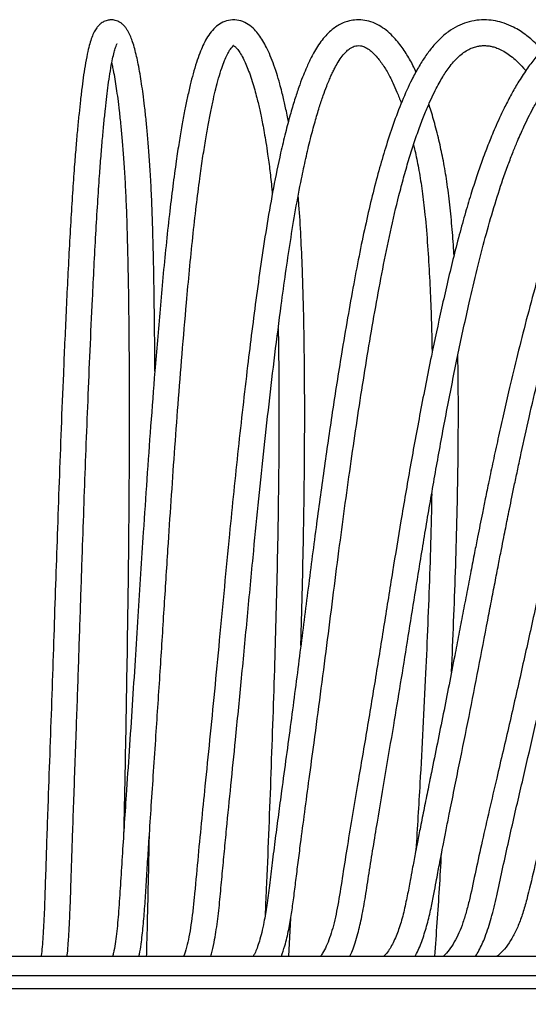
# Model space of a CAD drawing. Header units: millimetres. Extents: x 167 to 2222, y 44 to 1779.
# Tile 177 of 256: x 698 to 856, y 1368 to 1674. Entities that reach past the tile are written whole.
import ezdxf

# ---------------------------------------------------------------- set-up
doc = ezdxf.new("R2010")
doc.units = ezdxf.units.MM
doc.layers.add('FORMAT', color=7, linetype='Continuous')
doc.styles.add('SLDTEXTSTYLE0', font='TXT', dxfattribs={"width": 0.605})
doc.dimstyles.new('SLDDIMSTYLE0', dxfattribs={"dimtxt": 18.491895, "dimasz": 2, "dimexe": 0, "dimexo": 0.0625, "dimgap": 4.622974, "dimtad": 1, "dimrnd": 1e-09, "dimzin": 12, "dimdsep": 46, "dimtxsty": 'SLDTEXTSTYLE0', "dimsah": 1, "dimcen": 0.09, "dimadec": 0, "dimazin": 3, "dimtfac": 1, "dimtofl": 0, "dimtmove": 0, "dimatfit": 3, "dimfxl": 0, "dimfrac": 2, "dimtolj": 1, "dimtzin": 12, "dimarcsym": 0})

# ---------------------------------------------------------------- blocks, each defined once
blk = doc.blocks.new('_D_3')
at = {"layer": 'FORMAT'}
for p, q in [((1115.01, 1673.87), (1367.3, 1673.87)), ((1366.31, 1673.87), (1366.31, 931.87)), ((846.56, 931.87), (1367.3, 931.87))]:
    blk.add_line(p, q, dxfattribs=at)
for points in [[(1366.31, 1673.87), (1365.31, 1671.87), (1367.31, 1671.87)], [(1366.31, 931.87), (1367.31, 933.87), (1365.31, 933.87)]]:
    blk.add_solid(points, dxfattribs=at)
at = {"layer": 'FORMAT', "insert": (1341.75, 1268.3), "char_height": 19.05, "attachment_point": 1, "rotation": 90, "style": 'SLDTEXTSTYLE0'}
blk.add_mtext('74 cm', dxfattribs=at)
blk = doc.blocks.new('_D_4')
at = {"layer": 'FORMAT'}
for p, q in [((917.56, 1383.18), (1296.73, 1383.18)), ((1295.74, 931.87), (1295.74, 1383.18)), ((846.56, 931.87), (1296.73, 931.87))]:
    blk.add_line(p, q, dxfattribs=at)
for points in [[(1295.74, 1383.18), (1294.74, 1381.18), (1296.74, 1381.18)], [(1295.74, 931.87), (1296.74, 933.87), (1294.74, 933.87)]]:
    blk.add_solid(points, dxfattribs=at)
at = {"layer": 'FORMAT', "insert": (1271.19, 1122.95), "char_height": 19.05, "attachment_point": 1, "rotation": 90, "style": 'SLDTEXTSTYLE0'}
blk.add_mtext('45 cm', dxfattribs=at)

msp = doc.modelspace()

# ---------------------------------------------------------------- linework, layer by layer
at = {"color": 7, "linetype": 'Continuous', "lineweight": 25}
for p, q in [((781.831, 1383.182), (782.376, 1395.043)), ((466.57, 1383.182), (916.57, 1383.182)), ((466.57, 1377.182), (916.57, 1377.182)), ((466.57, 1373.182), (916.57, 1373.182))]:
    msp.add_line(p, q, dxfattribs=at)
for points, knots in [([(740.205, 1564.857), (740.201, 1566.24), (740.184, 1571.486), (740.101, 1580.676), (739.939, 1592.501), (739.72, 1603.149), (739.455, 1612.394), (739.162, 1619.929), (738.804, 1626.742), (738.396, 1632.689), (737.969, 1637.88), (737.516, 1642.663), (737.045, 1646.982), (736.566, 1650.82), (736.095, 1654.148), (735.6, 1657.244), (735.079, 1660.088), (734.526, 1662.688), (733.942, 1665.022), (733.443, 1666.677), (733.023, 1667.87), (732.702, 1668.69), (732.333, 1669.521), (731.904, 1670.353), (731.401, 1671.169), (730.836, 1671.901), (730.268, 1672.493), (729.312, 1673.236), (727.994, 1673.821), (726.611, 1673.967), (725.514, 1673.814), (724.711, 1673.54), (724.035, 1673.198), (723.478, 1672.83), (722.811, 1672.258), (722.092, 1671.407), (721.339, 1670.172), (720.62, 1668.521), (719.98, 1666.514), (719.34, 1663.933), (718.719, 1660.777), (718.119, 1657.028), (717.587, 1653.119), (717.108, 1649.109), (716.646, 1644.803), (716.193, 1640.142), (715.731, 1634.881), (715.229, 1628.563), (714.695, 1621.053), (714.14, 1612.255), (713.607, 1602.807), (713.106, 1593.042), (712.643, 1583.288), (712.207, 1573.652), (711.689, 1561.621), (711.109, 1547.287), (710.479, 1530.607), (709.905, 1514.454), (709.363, 1498.509), (708.832, 1482.625), (708.284, 1466.367), (707.708, 1449.998), (707.2, 1435.805), (706.785, 1423.977), (706.462, 1414.567), (706.166, 1405.508), (705.925, 1398.237), (705.682, 1392.91), (705.475, 1389.289), (705.232, 1386.114), (705.044, 1384.075), (704.934, 1383.25), (704.925, 1383.182)], [0, 0, 0, 0, 0.0080137, 0.0303876, 0.0533814, 0.0770741, 0.0932176, 0.1089436, 0.1236763, 0.1374875, 0.1503517, 0.1622289, 0.1752008, 0.1867996, 0.1971235, 0.2078103, 0.2194574, 0.2299035, 0.2410282, 0.2528433, 0.2576231, 0.262745, 0.2682138, 0.2740347, 0.280213, 0.2867553, 0.2926951, 0.2970475, 0.3039705, 0.309808, 0.3145059, 0.3180515, 0.320843, 0.3250258, 0.3309273, 0.3385343, 0.3478253, 0.3583209, 0.369044, 0.3799849, 0.3944027, 0.4074871, 0.4192165, 0.4315339, 0.4429603, 0.4553518, 0.4687479, 0.4831406, 0.5017179, 0.5217513, 0.543069, 0.5642759, 0.5850746, 0.6054308, 0.6253465, 0.660755, 0.6947837, 0.7283984, 0.7598663, 0.7921706, 0.8252562, 0.85909, 0.8925067, 0.9124231, 0.9316098, 0.9500664, 0.9676004, 0.9759018, 0.9838982, 0.9916788, 0.9993194, 1, 1, 1, 1]), ([(781.659, 1642.323), (781.608, 1642.6), (781.402, 1643.718), (781.04, 1645.495), (780.59, 1647.598), (780.131, 1649.598), (779.604, 1651.756), (778.899, 1654.411), (777.99, 1657.478), (776.919, 1660.614), (775.777, 1663.46), (774.628, 1665.873), (773.453, 1667.925), (772.179, 1669.741), (770.629, 1671.455), (768.714, 1672.916), (766.349, 1673.881), (763.713, 1674.011), (761.328, 1673.295), (759.307, 1671.982), (757.661, 1670.27), (756.288, 1668.242), (755.134, 1665.999), (754.096, 1663.531), (753.078, 1660.639), (752.096, 1657.332), (751.149, 1653.646), (750.27, 1649.771), (749.408, 1645.552), (748.56, 1640.971), (747.692, 1635.789), (746.743, 1629.535), (745.73, 1622.068), (744.673, 1613.282), (743.655, 1603.809), (742.699, 1593.993), (741.815, 1584.182), (740.986, 1574.496), (740.001, 1562.419), (738.9, 1548.051), (737.708, 1531.355), (736.68, 1516.049), (735.764, 1501.834), (734.924, 1488.564), (734.063, 1474.956), (733.165, 1461.047), (732.23, 1447.095), (731.383, 1434.513), (730.658, 1423.553), (730.057, 1414.272), (729.518, 1405.509), (729.084, 1398.591), (728.66, 1393.554), (728.302, 1390.111), (727.877, 1386.989), (727.477, 1384.644), (727.206, 1383.539), (727.119, 1383.182)], [0, 0, 0, 0, 0.0026203, 0.0105904, 0.0176932, 0.0240878, 0.0317544, 0.0412977, 0.0545167, 0.0694315, 0.0837351, 0.0972765, 0.110062, 0.1228655, 0.1362304, 0.1524555, 0.1686893, 0.1846777, 0.1996559, 0.2139373, 0.2283955, 0.2423405, 0.2546541, 0.2666843, 0.2801868, 0.2942991, 0.3073741, 0.3216678, 0.3350513, 0.3495305, 0.3652649, 0.3822455, 0.4042519, 0.4280703, 0.4535342, 0.4789169, 0.5037915, 0.5281171, 0.5518935, 0.5941059, 0.634594, 0.6745248, 0.705758, 0.7378371, 0.7707322, 0.8044091, 0.838885, 0.8724827, 0.8962415, 0.9187467, 0.9399678, 0.9596716, 0.9688782, 0.9778865, 0.9867999, 0.9957324, 1, 1, 1, 1]), ([(821.301, 1657.807), (820.982, 1658.466), (820.331, 1659.811), (819.294, 1661.712), (818.174, 1663.583), (816.948, 1665.405), (815.573, 1667.199), (813.938, 1669.02), (812.004, 1670.76), (809.763, 1672.27), (807.349, 1673.355), (804.798, 1673.932), (802.319, 1673.953), (800.148, 1673.538), (798.3, 1672.852), (796.687, 1671.976), (795.139, 1670.864), (793.599, 1669.439), (792.095, 1667.676), (790.733, 1665.733), (789.552, 1663.757), (788.599, 1661.956), (787.796, 1660.291), (786.964, 1658.423), (785.982, 1656.011), (784.82, 1652.845), (783.533, 1648.941), (782.141, 1644.248), (780.687, 1638.767), (778.919, 1631.308), (776.998, 1621.942), (775.044, 1610.811), (773.313, 1599.594), (771.755, 1588.418), (770.322, 1577.391), (768.375, 1561.599), (766.005, 1540.63), (763.669, 1517.664), (761.768, 1497.813), (760.232, 1481.534), (758.72, 1465.696), (757.22, 1450.606), (755.844, 1436.977), (754.606, 1424.501), (753.474, 1412.928), (752.661, 1403.67), (751.96, 1396.993), (751.436, 1392.95), (750.811, 1389.2), (750.077, 1385.991), (749.47, 1383.888), (749.181, 1383.213), (749.168, 1383.182)], [0, 0, 0, 0, 0.0090291, 0.018401, 0.0280934, 0.0384275, 0.0494084, 0.06177, 0.0765912, 0.091603, 0.1078071, 0.1235045, 0.1383469, 0.1513188, 0.1623077, 0.172242, 0.1821664, 0.1935219, 0.2050576, 0.2166894, 0.226971, 0.2354871, 0.2423041, 0.2495136, 0.2597714, 0.2720152, 0.2862396, 0.3024301, 0.3205825, 0.3400949, 0.372328, 0.4037973, 0.434568, 0.4646274, 0.4939195, 0.5224278, 0.5894474, 0.6575627, 0.6994018, 0.7414719, 0.7820513, 0.8206621, 0.8574987, 0.8870219, 0.9165601, 0.9463806, 0.9574571, 0.9682801, 0.9787984, 0.9891729, 0.9995074, 1, 1, 1, 1]), ([(860.422, 1664.447), (859.839, 1665.094), (858.686, 1666.376), (856.979, 1667.942), (855.271, 1669.325), (853.487, 1670.562), (851.271, 1671.833), (848.758, 1672.905), (845.947, 1673.657), (843.078, 1673.989), (840.089, 1673.859), (837.056, 1673.211), (834.096, 1672.025), (831.287, 1670.315), (828.653, 1668.077), (826.258, 1665.44), (824.062, 1662.491), (821.97, 1659.151), (819.545, 1654.621), (816.902, 1648.746), (814.188, 1641.617), (811.796, 1634.345), (809.647, 1626.946), (807.642, 1619.205), (805.686, 1610.788), (803.768, 1601.663), (801.874, 1591.789), (799.988, 1581.21), (797.747, 1567.94), (795.27, 1552.194), (792.653, 1534.212), (790.12, 1515.586), (787.637, 1496.294), (785.083, 1476.094), (782.39, 1455.512), (780.16, 1439.174), (778.55, 1427.141), (777.571, 1419.702), (776.627, 1412.377), (775.776, 1405.439), (774.989, 1399.227), (774.197, 1394.313), (773.415, 1390.621), (772.693, 1387.925), (771.962, 1385.803), (771.297, 1384.137), (770.891, 1383.46), (770.725, 1383.182)], [0, 0, 0, 0, 0.0115006, 0.0227599, 0.0322611, 0.0426575, 0.0545, 0.0708366, 0.0852964, 0.0998972, 0.1161034, 0.1325199, 0.1482454, 0.1641679, 0.1802392, 0.1955538, 0.2101664, 0.2252413, 0.2410768, 0.2662955, 0.2914575, 0.3150472, 0.3370746, 0.3602606, 0.384491, 0.4103339, 0.4377883, 0.4668182, 0.4973707, 0.5460195, 0.5938694, 0.6409792, 0.6936164, 0.7458717, 0.7998781, 0.8561213, 0.875488, 0.895151, 0.914916, 0.933265, 0.9496713, 0.9639463, 0.9732729, 0.9815624, 0.9889464, 0.9954654, 1, 1, 1, 1]), ([(898.278, 1668.067), (898.276, 1668.069), (897.397, 1668.737), (895.539, 1669.842), (892.736, 1671.316), (890.143, 1672.34), (887.914, 1673.013), (886.022, 1673.445), (884.029, 1673.762), (881.7, 1673.95), (878.864, 1673.907), (875.866, 1673.515), (873.046, 1672.794), (870.667, 1671.909), (867.88, 1670.573), (864.544, 1668.403), (861.094, 1665.287), (858.118, 1661.943), (855.488, 1658.449), (853.061, 1654.686), (850.846, 1650.807), (848.952, 1647.16), (847.279, 1643.659), (845.9, 1640.569), (844.785, 1637.929), (843.819, 1635.536), (842.882, 1633.12), (841.683, 1629.894), (840.198, 1625.656), (838.434, 1620.224), (836.566, 1613.995), (834.637, 1607.02), (832.111, 1597.143), (829.217, 1584.602), (825.848, 1568.8), (822.604, 1552.37), (819.473, 1535.287), (816.628, 1518.746), (813.966, 1502.462), (811.377, 1486.254), (808.716, 1469.647), (805.91, 1452.836), (803.414, 1438.237), (801.369, 1426.091), (799.804, 1416.584), (798.383, 1407.615), (797.301, 1400.512), (796.28, 1395.363), (795.446, 1391.946), (794.505, 1388.908), (793.456, 1386.327), (792.454, 1384.363), (791.839, 1383.498), (791.614, 1383.182)], [0, 0, 0, 0, 0.00003211, 0.01378453, 0.02807324, 0.04186547, 0.05158353, 0.06012605, 0.06877312, 0.07960669, 0.09256605, 0.10809088, 0.12131361, 0.13223397, 0.14206669, 0.16185713, 0.18225475, 0.19696283, 0.21272331, 0.22982015, 0.24353242, 0.25757034, 0.26998022, 0.28053738, 0.28925234, 0.29644385, 0.30415134, 0.31274006, 0.32732285, 0.34389711, 0.36247214, 0.38305901, 0.40502207, 0.4475075, 0.48883894, 0.53655003, 0.58271357, 0.62807721, 0.67037764, 0.71376565, 0.75822814, 0.80377535, 0.84936196, 0.87631776, 0.90190994, 0.92602325, 0.9484145, 0.95878891, 0.9685531, 0.9777735, 0.98662008, 0.9951162, 1, 1, 1, 1]), ([(933.66, 1670.249), (933.42, 1670.371), (931.889, 1671.15), (928.847, 1672.199), (924.707, 1673.297), (920.466, 1673.876), (916.172, 1673.988), (911.646, 1673.558), (907.272, 1672.54), (903.181, 1670.986), (899.363, 1668.95), (895.556, 1666.261), (891.891, 1663.002), (888.559, 1659.396), (885.506, 1655.539), (882.704, 1651.507), (879.958, 1647.098), (877.223, 1642.243), (874.385, 1636.646), (871.283, 1629.837), (867.976, 1621.656), (864.529, 1611.97), (861.212, 1601.461), (858.079, 1590.469), (855.183, 1579.534), (852.501, 1568.867), (850.239, 1559.404), (848.33, 1551.1), (846.726, 1543.9), (845.255, 1537.105), (843.948, 1530.915), (842.835, 1525.531), (841.916, 1521.008), (841.119, 1517.038), (840.314, 1512.977), (839.377, 1508.206), (838.269, 1502.497), (837.056, 1496.189), (835.801, 1489.63), (834.544, 1483.063), (832.547, 1472.662), (829.744, 1458.371), (826.879, 1444.354), (824.847, 1434.335), (823.669, 1428.485), (822.583, 1423.026), (821.706, 1418.556), (821.06, 1415.21), (820.567, 1412.634), (820.045, 1409.876), (819.381, 1406.304), (818.547, 1401.814), (817.488, 1396.854), (816.161, 1392.035), (814.493, 1387.827), (812.797, 1384.784), (811.682, 1383.598), (811.292, 1383.182)], [0, 0, 0, 0, 0.00316709, 0.02021237, 0.03891636, 0.05562185, 0.07306229, 0.09204357, 0.11156163, 0.12760163, 0.14397725, 0.1614959, 0.1797555, 0.19677155, 0.21228721, 0.22898925, 0.24461051, 0.26187733, 0.28094277, 0.30178862, 0.32855991, 0.35781569, 0.38949148, 0.42096356, 0.45245822, 0.48241422, 0.51085646, 0.53161527, 0.55150842, 0.57053312, 0.58773848, 0.60248319, 0.61477105, 0.62483006, 0.63499285, 0.64798971, 0.66381483, 0.68159043, 0.69943142, 0.71727418, 0.7351193, 0.78424324, 0.83405499, 0.85016488, 0.8664129, 0.88198703, 0.89483684, 0.90293984, 0.90928868, 0.91582595, 0.92539548, 0.93831693, 0.95238915, 0.9665321, 0.97991957, 0.99297002, 1, 1, 1, 1]), ([(965.724, 1671.625), (965.46, 1671.724), (963.884, 1672.319), (961.001, 1672.932), (957.132, 1673.612), (953.158, 1673.939), (948.835, 1673.936), (944.122, 1673.469), (939.32, 1672.443), (934.746, 1670.872), (930.59, 1668.86), (926.914, 1666.572), (923.696, 1664.167), (920.809, 1661.667), (917.675, 1658.582), (914.289, 1654.752), (910.669, 1650.047), (907.066, 1644.779), (903.419, 1638.775), (899.686, 1631.846), (895.93, 1623.979), (892.161, 1615.068), (888.475, 1605.274), (884.979, 1594.967), (881.725, 1584.559), (877.879, 1571.572), (873.611, 1556.122), (869.056, 1538.266), (864.986, 1521.196), (861.243, 1504.616), (857.66, 1488.317), (854.027, 1471.789), (850.235, 1455.164), (846.846, 1440.736), (844.039, 1428.665), (841.866, 1419.106), (839.849, 1410.015), (838.355, 1402.739), (837.017, 1397.368), (835.913, 1393.734), (834.656, 1390.455), (833.212, 1387.575), (831.595, 1385.167), (830.411, 1383.775), (829.791, 1383.209), (829.762, 1383.182)], [0, 0, 0, 0, 0.0030853, 0.01842707, 0.03279451, 0.04700944, 0.06312783, 0.08125179, 0.09988338, 0.11743028, 0.13390403, 0.14897426, 0.16246032, 0.1749, 0.18724497, 0.20564792, 0.22394403, 0.24291029, 0.26433455, 0.28726237, 0.31247074, 0.33998689, 0.3698527, 0.40055646, 0.43060595, 0.45995698, 0.51197117, 0.56174712, 0.60992951, 0.65421315, 0.69910155, 0.74461177, 0.79078061, 0.83700295, 0.8646701, 0.89117677, 0.91634871, 0.93997286, 0.95102068, 0.96146386, 0.9713821, 0.98098575, 0.99041204, 0.99954432, 1, 1, 1, 1]), ([(994.281, 1672.466), (994.27, 1672.469), (993.135, 1672.78), (990.973, 1673.13), (987.933, 1673.577), (985.02, 1673.83), (981.509, 1673.968), (976.989, 1673.834), (971.55, 1673.166), (966.368, 1671.924), (961.797, 1670.291), (957.901, 1668.47), (954.283, 1666.385), (951.091, 1664.212), (948.449, 1662.162), (946.391, 1660.399), (944.692, 1658.837), (942.856, 1657.047), (940.589, 1654.671), (937.807, 1651.486), (934.702, 1647.593), (931.331, 1642.94), (927.815, 1637.566), (923.519, 1630.281), (918.776, 1621.081), (913.831, 1609.952), (909.322, 1598.437), (905.146, 1586.642), (901.18, 1574.672), (897.508, 1562.933), (894.184, 1551.727), (891.246, 1541.356), (888.628, 1531.746), (886.3, 1522.907), (884.325, 1515.197), (882.59, 1508.289), (880.953, 1501.686), (879.197, 1494.538), (877.275, 1486.681), (875.191, 1478.177), (872.937, 1469.075), (870.551, 1459.653), (868.093, 1450.15), (865.548, 1440.379), (862.953, 1430.383), (860.363, 1420.191), (857.92, 1410.35), (856.118, 1402.42), (854.466, 1396.632), (853.105, 1392.824), (851.547, 1389.469), (849.753, 1386.643), (848.016, 1384.504), (846.849, 1383.551), (846.398, 1383.182)], [0, 0, 0, 0, 0.0001227, 0.0120568, 0.0225831, 0.031897, 0.0423088, 0.0589448, 0.0786168, 0.0986941, 0.1133201, 0.1275859, 0.141469, 0.1542193, 0.1648273, 0.173299, 0.1797503, 0.186435, 0.197213, 0.2101121, 0.225114, 0.2422022, 0.2613655, 0.2816182, 0.3156432, 0.3497829, 0.3841035, 0.4185926, 0.4531854, 0.4878654, 0.519463, 0.548763, 0.5757855, 0.6005444, 0.6230488, 0.6403996, 0.6583168, 0.6782008, 0.700049, 0.7238604, 0.7491589, 0.7760665, 0.8027363, 0.8289102, 0.8581292, 0.8866735, 0.914309, 0.940392, 0.9524269, 0.9636578, 0.974148, 0.9841794, 0.993889, 1, 1, 1, 1]), ([(712.967, 1383.182), (713.004, 1383.499), (713.147, 1384.742), (713.385, 1387.699), (713.662, 1392.163), (713.9, 1397.583), (714.102, 1403.38), (714.296, 1409.419), (714.503, 1415.598), (714.762, 1423.176), (715.079, 1432.231), (715.457, 1442.844), (715.944, 1456.527), (716.516, 1473.031), (717.152, 1492.072), (717.742, 1509.595), (718.307, 1525.682), (718.861, 1540.677), (719.458, 1555.882), (720.114, 1571.481), (720.744, 1585.363), (721.336, 1597.42), (721.87, 1607.373), (722.434, 1616.789), (722.977, 1624.83), (723.483, 1631.511), (723.942, 1636.999), (724.393, 1641.873), (724.839, 1646.233), (725.282, 1650.144), (725.749, 1653.827), (726.265, 1657.389), (726.801, 1660.482), (727.333, 1662.977), (727.792, 1664.726), (728.187, 1665.881), (728.419, 1666.429), (728.539, 1666.628), (728.516, 1666.605), (728.512, 1666.601)], [0, 0, 0, 0, 0.0040611, 0.0159253, 0.0323938, 0.0495445, 0.0674543, 0.085975, 0.1049536, 0.1243957, 0.1559387, 0.1887843, 0.2228241, 0.2829032, 0.3414609, 0.3983031, 0.4445585, 0.4904808, 0.5380253, 0.5872927, 0.6383607, 0.6711827, 0.7046221, 0.7369885, 0.7669673, 0.7892711, 0.8100918, 0.8294117, 0.8472275, 0.8645633, 0.881091, 0.8996739, 0.9203129, 0.9368569, 0.9532155, 0.9692908, 0.9846668, 0.997461, 1, 1, 1, 1]), ([(735.3, 1383.182), (735.347, 1383.403), (735.592, 1384.544), (736.053, 1387.608), (736.624, 1392.551), (737.114, 1398.804), (737.533, 1405.515), (737.969, 1412.579), (738.493, 1420.748), (739.108, 1430.108), (739.82, 1440.742), (740.754, 1454.618), (741.857, 1471.399), (743.074, 1490.72), (744.199, 1508.418), (745.264, 1524.572), (746.307, 1539.564), (747.426, 1554.745), (748.659, 1570.345), (749.843, 1584.247), (750.957, 1596.345), (751.965, 1606.375), (753.031, 1615.889), (754.058, 1624.019), (755.011, 1630.747), (755.872, 1636.248), (756.713, 1641.11), (757.537, 1645.422), (758.338, 1649.21), (759.151, 1652.678), (760.01, 1655.923), (760.921, 1658.873), (761.811, 1661.282), (762.662, 1663.185), (763.524, 1664.716), (764.345, 1665.702), (764.801, 1665.973), (764.717, 1665.909), (764.579, 1665.943), (765.085, 1665.641), (765.881, 1664.789), (766.812, 1663.455), (767.757, 1661.727), (768.672, 1659.708), (769.545, 1657.466), (770.403, 1654.923), (771.173, 1652.325), (771.809, 1649.94), (772.319, 1647.863), (772.763, 1645.927), (773.199, 1643.901), (773.669, 1641.556), (774.172, 1638.842), (774.7, 1635.729), (775.3, 1631.836), (775.921, 1627.103), (776.393, 1622.863), (776.601, 1620.286), (776.65, 1619.676)], [0, 0, 0, 0, 0.0021092, 0.0108876, 0.025195, 0.0398915, 0.0555119, 0.0719234, 0.0890445, 0.1125863, 0.1374898, 0.1637071, 0.2100885, 0.2550926, 0.2985453, 0.3337032, 0.3683667, 0.4042861, 0.4415765, 0.4802972, 0.5052219, 0.5306454, 0.555475, 0.5783804, 0.5953463, 0.6111151, 0.6256738, 0.6390199, 0.6517791, 0.6634228, 0.6760754, 0.6895027, 0.7019056, 0.7131185, 0.725398, 0.741834, 0.7581756, 0.7752539, 0.793457, 0.8119008, 0.8268073, 0.8409933, 0.8553724, 0.8668352, 0.8788783, 0.8913444, 0.9024766, 0.9117805, 0.9192526, 0.9253827, 0.9321374, 0.939723, 0.9481423, 0.9574006, 0.9674855, 0.9814367, 0.9956064, 1, 1, 1, 1]), ([(757.537, 1383.182), (757.692, 1383.71), (758.158, 1385.287), (758.935, 1389.11), (759.784, 1394.782), (760.499, 1401.722), (761.138, 1408.789), (761.8, 1415.772), (762.685, 1424.921), (763.832, 1436.456), (765.364, 1451.649), (767.052, 1468.717), (768.841, 1487.626), (770.575, 1505.939), (772.263, 1523.144), (773.909, 1539.02), (775.629, 1554.607), (777.458, 1570.068), (779.18, 1583.591), (780.787, 1595.318), (782.26, 1605.203), (783.888, 1615.038), (785.498, 1623.612), (787.05, 1630.915), (788.45, 1636.834), (789.855, 1642.133), (791.188, 1646.623), (792.406, 1650.306), (793.42, 1653.055), (794.23, 1655.053), (794.855, 1656.483), (795.453, 1657.761), (796.193, 1659.226), (797.172, 1660.957), (798.364, 1662.716), (799.502, 1664.022), (800.486, 1664.872), (801.351, 1665.42), (802.186, 1665.768), (803.07, 1665.945), (804.023, 1665.92), (805.238, 1665.572), (806.597, 1664.797), (807.932, 1663.686), (809.159, 1662.388), (810.277, 1660.972), (811.293, 1659.49), (812.257, 1657.904), (813.187, 1656.202), (814.226, 1654.111), (815.397, 1651.424), (816.269, 1649.293), (816.694, 1648.038), (816.701, 1648.017)], [0, 0, 0, 0, 0.0052749, 0.0157751, 0.0332128, 0.0511773, 0.0691452, 0.0869055, 0.1044957, 0.139174, 0.1755192, 0.2213789, 0.2702056, 0.3200276, 0.3613533, 0.4021875, 0.4425714, 0.4825958, 0.5236048, 0.5500579, 0.577082, 0.6046359, 0.6327133, 0.6517455, 0.6709547, 0.6887609, 0.7045638, 0.7183717, 0.7301855, 0.7377443, 0.7441945, 0.749783, 0.7563853, 0.7673617, 0.7804728, 0.7936733, 0.8048539, 0.816047, 0.8277994, 0.8420657, 0.8588315, 0.8766422, 0.8943953, 0.9097643, 0.9225984, 0.9336088, 0.9439569, 0.9536568, 0.96296, 0.9723463, 0.985643, 0.9997562, 1, 1, 1, 1]), ([(779.467, 1383.182), (779.839, 1384.244), (780.737, 1386.812), (781.763, 1391.319), (782.638, 1396.364), (783.342, 1401.469), (783.999, 1406.797), (784.702, 1412.396), (785.61, 1419.459), (786.751, 1428.126), (788.152, 1438.557), (790.487, 1455.773), (793.573, 1479.354), (797.188, 1508.089), (800.824, 1535.098), (804.591, 1560.391), (807.99, 1580.765), (810.917, 1596.592), (813.294, 1608.19), (815.491, 1617.598), (817.417, 1624.922), (818.959, 1630.307), (820.599, 1635.531), (822.294, 1640.417), (823.964, 1644.753), (825.511, 1648.385), (826.885, 1651.31), (828.132, 1653.721), (829.263, 1655.71), (830.394, 1657.514), (831.6, 1659.243), (833.011, 1661.008), (834.508, 1662.567), (836.085, 1663.857), (837.612, 1664.784), (839.087, 1665.401), (840.409, 1665.746), (841.646, 1665.915), (842.817, 1665.939), (843.963, 1665.83), (845.125, 1665.601), (846.487, 1665.179), (848.102, 1664.454), (849.844, 1663.391), (851.566, 1662.063), (853.31, 1660.41), (854.555, 1659.108), (855.256, 1658.18), (855.325, 1658.088)], [0, 0, 0, 0, 0.0104719, 0.0253383, 0.0390344, 0.0524859, 0.0667801, 0.0818051, 0.0975405, 0.1237597, 0.1519364, 0.1821626, 0.2636505, 0.3428145, 0.413862, 0.4829455, 0.5506934, 0.5841054, 0.6176078, 0.6515349, 0.668663, 0.6859131, 0.7032875, 0.7207198, 0.7367865, 0.7508388, 0.7628811, 0.772922, 0.7826648, 0.7912752, 0.8009976, 0.8121795, 0.8255745, 0.8378999, 0.8515986, 0.864678, 0.8763095, 0.8864898, 0.8977933, 0.9078194, 0.9173144, 0.9287197, 0.9422251, 0.9570273, 0.970769, 0.9832947, 0.9983497, 1, 1, 1, 1]), ([(800.761, 1383.182), (801.018, 1383.763), (801.608, 1385.094), (802.434, 1387.454), (803.463, 1390.931), (804.551, 1395.742), (805.64, 1402.048), (806.737, 1409.23), (807.972, 1416.902), (809.671, 1427.237), (811.808, 1439.878), (814.99, 1458.532), (818.612, 1480.767), (822.201, 1503.359), (825.377, 1522.509), (828.162, 1538.429), (831.147, 1554.445), (834.338, 1570.369), (837.376, 1584.408), (840.182, 1596.394), (842.723, 1606.308), (845.386, 1615.653), (847.795, 1623.146), (849.82, 1628.829), (851.335, 1632.781), (852.635, 1635.952), (853.752, 1638.528), (854.864, 1640.975), (856.122, 1643.592), (857.643, 1646.541), (859.378, 1649.644), (861.292, 1652.719), (863.194, 1655.412), (864.879, 1657.51), (866.289, 1659.066), (867.464, 1660.232), (868.573, 1661.231), (869.817, 1662.233), (871.467, 1663.364), (873.427, 1664.401), (875.549, 1665.187), (877.543, 1665.659), (879.661, 1665.928), (882.046, 1665.948), (884.681, 1665.599), (887.354, 1664.854), (889.692, 1663.924), (891.16, 1663.061), (891.735, 1662.723)], [0, 0, 0, 0, 0.006083, 0.0139603, 0.0228714, 0.0382338, 0.0560355, 0.0761822, 0.0983215, 0.1206081, 0.1633547, 0.20528, 0.2786123, 0.3508029, 0.3953113, 0.4404024, 0.4861177, 0.5325135, 0.5781945, 0.6090998, 0.6390434, 0.6679924, 0.6959518, 0.7111221, 0.724622, 0.7364479, 0.7445658, 0.752486, 0.7635719, 0.7745696, 0.7876519, 0.802396, 0.8157263, 0.8270161, 0.8362811, 0.8435372, 0.8500819, 0.8582423, 0.8680624, 0.8824454, 0.8964795, 0.9094012, 0.9213813, 0.9381137, 0.955787, 0.9721337, 0.9890895, 1, 1, 1, 1]), ([(820.938, 1383.182), (821.113, 1383.477), (822.034, 1385.027), (823.318, 1388.383), (824.8, 1393.114), (825.907, 1397.895), (826.788, 1402.319), (827.473, 1406.017), (828.038, 1409.025), (828.553, 1411.741), (829.12, 1414.701), (829.824, 1418.333), (830.665, 1422.618), (832.292, 1430.808), (834.673, 1442.546), (838.743, 1462.55), (842.002, 1479.499), (844.662, 1493.385), (845.771, 1499.156), (846.811, 1504.528), (847.721, 1509.184), (848.47, 1512.983), (849.093, 1516.111), (849.682, 1519.048), (850.323, 1522.212), (851.07, 1525.86), (851.928, 1529.99), (852.895, 1534.575), (854.378, 1541.477), (856.436, 1550.755), (859.167, 1562.468), (861.869, 1573.407), (864.486, 1583.455), (866.961, 1592.491), (869.634, 1601.569), (872.452, 1610.307), (875.327, 1618.356), (878.19, 1625.557), (881.015, 1631.925), (883.764, 1637.484), (886.398, 1642.265), (888.858, 1646.284), (891.276, 1649.852), (893.831, 1653.217), (896.755, 1656.539), (899.951, 1659.526), (903.23, 1661.934), (906.64, 1663.779), (910.244, 1665.071), (914.051, 1665.8), (917.731, 1666.005), (921.289, 1665.709), (923.633, 1665.354), (924.834, 1664.973), (924.852, 1664.967)], [0, 0, 0, 0, 0.003354, 0.017638, 0.0323724, 0.0472559, 0.0598733, 0.0709118, 0.0793382, 0.0860194, 0.0945499, 0.1051173, 0.117692, 0.1319659, 0.1767167, 0.2205351, 0.3072798, 0.3243792, 0.3414797, 0.3575585, 0.3712248, 0.3821109, 0.3907522, 0.3985784, 0.4078139, 0.4184817, 0.4305789, 0.4441027, 0.4588488, 0.4914726, 0.526297, 0.5633505, 0.5899156, 0.617533, 0.6461473, 0.6742839, 0.7004169, 0.724575, 0.7467977, 0.767085, 0.7854276, 0.801863, 0.8159617, 0.8316882, 0.8490144, 0.8678078, 0.886055, 0.9030716, 0.9232067, 0.9438384, 0.9633867, 0.9811752, 0.9997067, 1, 1, 1, 1]), ([(839.763, 1383.182), (840.123, 1383.764), (841.262, 1385.604), (842.939, 1389.56), (844.785, 1395.261), (846.412, 1402.22), (848.035, 1409.921), (849.813, 1417.919), (852.187, 1428.394), (855.136, 1441.061), (858.822, 1456.814), (862.514, 1473.149), (866.252, 1490.174), (869.691, 1505.743), (872.945, 1520.046), (876.054, 1533.138), (879.35, 1546.349), (882.862, 1559.652), (886.548, 1572.762), (890.307, 1585.304), (894.049, 1596.896), (897.789, 1607.374), (901.098, 1615.655), (904.024, 1622.285), (906.671, 1627.816), (909.744, 1633.656), (913.317, 1639.721), (916.887, 1645.012), (920.241, 1649.367), (923.088, 1652.643), (925.798, 1655.38), (928.496, 1657.76), (931.109, 1659.738), (933.841, 1661.478), (936.509, 1662.868), (939.374, 1664.022), (942.323, 1664.908), (945.469, 1665.527), (949.182, 1665.976), (951.856, 1665.832), (953.429, 1665.748)], [0, 0, 0, 0, 0.0066113, 0.0209152, 0.0393239, 0.0602369, 0.083531, 0.1081072, 0.1320605, 0.1777994, 0.2224342, 0.2743433, 0.3248145, 0.3752571, 0.4141918, 0.4536934, 0.4937828, 0.534497, 0.5757439, 0.6151626, 0.6518421, 0.6856833, 0.7166648, 0.7343551, 0.753719, 0.7750504, 0.79831, 0.8234486, 0.8400813, 0.855972, 0.870214, 0.8828327, 0.897155, 0.9089458, 0.9227078, 0.9353489, 0.9492043, 0.9636194, 0.9785959, 1, 1, 1, 1]), ([(726.815, 1660.443), (726.853, 1660.28), (727.005, 1659.622), (727.327, 1658.013), (727.764, 1655.608), (728.23, 1652.649), (728.685, 1649.385), (729.154, 1645.57), (729.617, 1641.248), (730.063, 1636.455), (730.482, 1631.249), (730.879, 1625.272), (731.222, 1618.417), (731.5, 1610.881), (731.764, 1601.218), (731.986, 1589.729), (732.146, 1576.628), (732.225, 1563.859), (732.244, 1551.458), (732.221, 1539.431), (732.149, 1525.534), (732.011, 1509.737), (731.794, 1492.037), (731.44, 1468.807), (731.025, 1445.231), (730.649, 1427.557), (730.516, 1421.318)], [0, 0, 0, 0, 0.004973, 0.0201448, 0.042876, 0.0637039, 0.0841668, 0.10724, 0.1329985, 0.1565457, 0.1819951, 0.2092553, 0.2383303, 0.2693815, 0.3009391, 0.3528158, 0.4030789, 0.4518338, 0.4991222, 0.5449466, 0.5894272, 0.6583104, 0.7263064, 0.7933788, 0.9270577, 1, 1, 1, 1]), ([(833.079, 1600.837), (833.072, 1600.955), (832.918, 1603.665), (832.514, 1608.938), (831.805, 1616.502), (830.899, 1623.641), (829.81, 1630.066), (828.542, 1636.071), (827.137, 1641.593), (826.014, 1645.526), (825.367, 1647.398), (825.255, 1647.722)], [0, 0, 0, 0, 0.0065065, 0.1504484, 0.2966628, 0.4392261, 0.5739966, 0.7011084, 0.8428346, 0.9727942, 1, 1, 1, 1]), ([(820.488, 1635.089), (820.63, 1634.525), (821.202, 1632.266), (822.096, 1627.804), (823.135, 1621.539), (824.062, 1613.853), (824.821, 1605.005), (825.418, 1595.308), (825.856, 1585.695), (826.128, 1577.445), (826.218, 1572.397), (826.251, 1570.517)], [0, 0, 0, 0, 0.0330285, 0.1323221, 0.237397, 0.3487964, 0.4948513, 0.6390231, 0.7801306, 0.9181167, 1, 1, 1, 1]), ([(785.522, 1479.653), (785.603, 1482.359), (785.838, 1490.263), (786.16, 1503.552), (786.472, 1519.657), (786.677, 1536.225), (786.743, 1552.267), (786.671, 1567.68), (786.447, 1582.162), (786.072, 1595.218), (785.575, 1606.623), (785.14, 1614.249), (784.791, 1618.286), (784.712, 1619.207)], [0, 0, 0, 0, 0.0582182, 0.1700595, 0.284755, 0.4023547, 0.5229394, 0.6258055, 0.7300163, 0.8316491, 0.9060837, 0.9785693, 1, 1, 1, 1]), ([(778.487, 1577.942), (778.513, 1576.718), (778.617, 1571.857), (778.691, 1563.365), (778.74, 1550.461), (778.67, 1535.708), (778.462, 1519.229), (778.149, 1503.215), (777.758, 1487.57), (777.119, 1465.819), (776.147, 1437.946), (775.184, 1412.5), (774.533, 1398.573), (774.406, 1395.87)], [0, 0, 0, 0, 0.0200665, 0.0797305, 0.1384527, 0.2304572, 0.3201575, 0.4075955, 0.4928121, 0.5773328, 0.7662964, 0.9546394, 1, 1, 1, 1]), ([(832.268, 1471.342), (832.271, 1471.409), (832.537, 1476.614), (832.963, 1487.024), (833.559, 1502.559), (834.013, 1518.176), (834.327, 1534.017), (834.438, 1548.158), (834.416, 1560.15), (834.315, 1566.726), (834.268, 1569.807)], [0, 0, 0, 0, 0.0020584, 0.1603598, 0.3188479, 0.4774514, 0.636374, 0.8003268, 0.9064246, 1, 1, 1, 1]), ([(1010.036, 1553.256), (1010.049, 1551.822), (1010.095, 1546.469), (1009.889, 1537.283), (1009.389, 1523.596), (1008.438, 1507.99), (1006.985, 1490.492), (1004.66, 1467.523), (1001.281, 1439.15), (996.671, 1405.366), (991.333, 1371.919), (985.255, 1338.768), (978.492, 1306.141), (971.115, 1274.045), (963.188, 1242.469), (954.701, 1211.225), (946.726, 1183.936), (939.471, 1160.489), (933.101, 1140.777), (926.512, 1121.227), (919.706, 1101.838), (912.611, 1082.435), (905.111, 1062.772), (897.923, 1044.744), (891.133, 1028.367), (884.978, 1013.964), (878.867, 1000.008), (873.01, 986.924), (867.97, 976.379), (863.629, 968.039), (859.869, 961.31), (855.766, 954.822), (852.69, 950.159), (850.847, 948.126), (850.615, 947.871)], [0, 0, 0, 0, 0.0064942, 0.024233, 0.0415863, 0.068542, 0.0951536, 0.1213995, 0.1737082, 0.2256156, 0.2775019, 0.3293888, 0.3812607, 0.4321923, 0.483116, 0.5340466, 0.5849802, 0.6180549, 0.6511302, 0.6842079, 0.7172878, 0.750404, 0.7844744, 0.8199415, 0.8455944, 0.871888, 0.8974805, 0.9213096, 0.9434477, 0.9564688, 0.969502, 0.9835425, 0.9979349, 1, 1, 1, 1]), ([(826.153, 1526.795), (826.093, 1523.619), (825.937, 1515.262), (825.513, 1501.779), (824.933, 1486.355), (823.963, 1464.703), (822.783, 1441.279), (821.672, 1423.089), (821.251, 1416.195)], [0, 0, 0, 0, 0.0852403, 0.2242717, 0.3631723, 0.5018568, 0.8112217, 1, 1, 1, 1]), ([(839.104, 947.871), (839.603, 948.655), (841.287, 951.301), (843.873, 956.245), (847.004, 962.547), (851.83, 972.96), (857.983, 987.839), (865.396, 1007.205), (872.63, 1026.614), (879.56, 1046.062), (886.163, 1065.391), (892.027, 1083.278), (897.246, 1099.779), (901.901, 1114.965), (906.444, 1130.256), (910.881, 1145.673), (915.261, 1161.406), (919.737, 1178.051), (924.342, 1195.851), (929.058, 1214.88), (933.028, 1231.67), (936.189, 1245.564), (938.48, 1255.92), (940.498, 1265.283), (942.207, 1273.401), (943.662, 1280.459), (944.928, 1286.715), (946.128, 1292.751), (947.352, 1299.019), (948.677, 1305.938), (950.157, 1313.854), (951.786, 1322.807), (954.363, 1337.441), (957.629, 1357.211), (961.294, 1381.573), (964.489, 1405.303), (966.59, 1422.087), (967.567, 1431.005), (967.695, 1432.18)], [0, 0, 0, 0, 0.0063461, 0.0214045, 0.0369599, 0.0524291, 0.095495, 0.1386226, 0.1818055, 0.2242888, 0.2660224, 0.3070257, 0.3389822, 0.3709463, 0.4029184, 0.4348964, 0.467033, 0.5003541, 0.5373242, 0.5758428, 0.6158777, 0.6385397, 0.6591634, 0.67775, 0.6943003, 0.7073713, 0.7195634, 0.7312884, 0.7429913, 0.7564846, 0.7719616, 0.7894222, 0.8088666, 0.8573333, 0.9041674, 0.9493416, 0.9933224, 1, 1, 1, 1]), ([(737.652, 1383.182), (737.695, 1384.851), (737.986, 1396.019), (738.274, 1408.695), (738.495, 1419.744), (738.523, 1421.17)], [0, 0, 0, 0, 0.132683, 0.8880735, 1, 1, 1, 1]), ([(827.111, 1383.182), (827.616, 1390.181), (828.38, 1400.79), (829, 1411.513), (829.211, 1415.162)], [0, 0, 0, 0, 0.65967, 1, 1, 1, 1]), ([(955.013, 1395.033), (954.126, 1388.595), (952.704, 1378.288), (950.566, 1364.123), (948.724, 1352.42), (946.78, 1340.64), (944.812, 1329.226), (942.919, 1318.669), (941.196, 1309.384), (939.669, 1301.378), (938.272, 1294.224), (936.91, 1287.386), (935.453, 1280.221), (933.824, 1272.376), (931.962, 1263.609), (929.833, 1253.83), (927.334, 1242.659), (924.519, 1230.445), (921.476, 1217.654), (918.404, 1205.125), (915.339, 1192.979), (911.473, 1178.073), (906.776, 1160.613), (901.141, 1140.572), (895.388, 1120.958), (889.449, 1101.517), (883.287, 1082.156), (876.848, 1062.757), (870.77, 1045.22), (865.122, 1029.527), (860.004, 1015.712), (854.759, 1001.907), (849.427, 988.132), (844.93, 977.241), (841.314, 969.194), (838.737, 963.801), (836.087, 958.627), (833.466, 953.981), (831.275, 950.371), (829.959, 948.543), (829.475, 947.871)], [0, 0, 0, 0, 0.0395234, 0.0632824, 0.0874299, 0.1119641, 0.1364465, 0.1585637, 0.1779783, 0.1946914, 0.2089135, 0.2230791, 0.2378912, 0.254274, 0.2728683, 0.2936746, 0.3166936, 0.3444055, 0.3722086, 0.3993037, 0.4256904, 0.4513684, 0.4968768, 0.5407034, 0.5844727, 0.6282436, 0.6720436, 0.7164905, 0.7618749, 0.794197, 0.8269375, 0.859903, 0.8929483, 0.9261478, 0.94007, 0.9540747, 0.9681502, 0.9815516, 0.9932194, 1, 1, 1, 1])]:
    msp.add_open_spline(points, degree=3, knots=knots, dxfattribs=at)

# ---------------------------------------------------------------- dimensions: what is measured, and where the dimension line sits
at = {"layer": 'FORMAT'}
for base, p1, p2, text, picture, middle in [((1366.305, 931.871), (1114.019, 1673.871), (845.57, 931.871), '74 cm', '_D_3', (1366.305, 1302.871)), ((1295.743, 1383.182), (845.57, 931.871), (916.57, 1383.182), '45 cm', '_D_4', (1295.743, 1157.527))]:
    dim = msp.add_linear_dim(base=base, p1=p1, p2=p2, angle=90, text=text, dimstyle='SLDDIMSTYLE0', dxfattribs=at)
    dim.commit()
    dim.dimension.update_dxf_attribs({"geometry": picture, "text_midpoint": middle, "dimtype": 160})

doc.saveas('drawing.dxf')
